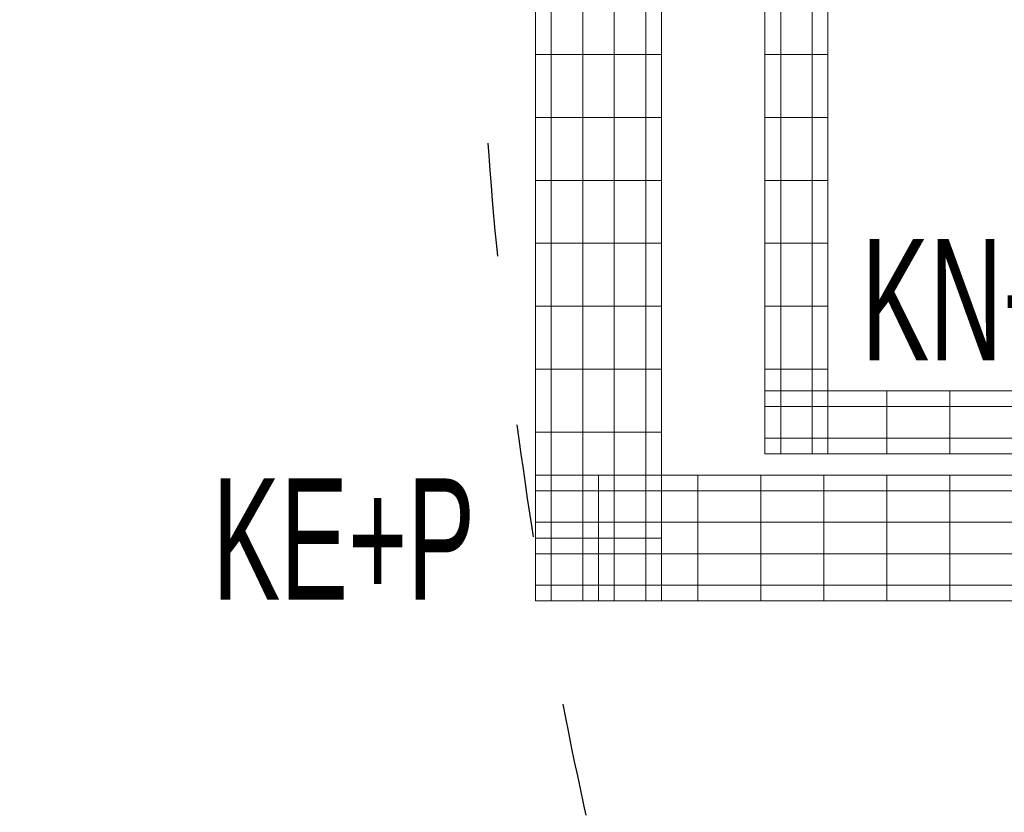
# Model space of a CAD drawing. Header units: millimetres. Extents: x -165365 to -33565, y 7406 to 103342.
# Tile 73 of 256: x -119377 to -117813, y 34996 to 36255. Entities that reach past the tile are written whole.
import ezdxf
from ezdxf.enums import TextEntityAlignment as Align

# ---------------------------------------------------------------- set-up
doc = ezdxf.new("R2010")
doc.units = ezdxf.units.MM
doc.header["$MEASUREMENT"] = 0
doc.linetypes.add('ACAD_ISO03W100', pattern=[150, 60, -90])
doc.layers.add('2DE_PRO_CblfEZ', color=80, linetype='Continuous', lineweight=15)
doc.layers.add('CP_DETAL', color=33, linetype='Continuous', lineweight=9)
doc.layers.add('ELEK CIENKIE', color=80, linetype='Continuous')
doc.styles.add('Arial', font='arial.ttf')
doc.styles.add('CP_ATTR', font='arial.ttf')
pattern_1 = [(90, (-3e-14, -25), (-100, 6e-15), [])]

# ---------------------------------------------------------------- blocks, each defined once
blk = doc.blocks.new('2dcblcf_seg_200kp1')
for p, q in [((0, 0), (0, 200)), ((0, 200), (200, 200)), ((200, 0), (200, 200)), ((0, 0), (200, 0))]:
    blk.add_line(p, q)
at = {"layer": 'CP_DETAL'}
for p, q in [((100, 0), (100, 200)), ((200, 175), (0, 175)), ((200, 125), (0, 125)), ((0, 75), (200, 75)), ((200, 25), (0, 25))]:
    blk.add_line(p, q, dxfattribs=at)
blk = doc.blocks.new('2dcblcf_seg_200kp2')
for p, q in [((0, 0), (0, 200)), ((0, 200), (200, 200)), ((200, 0), (200, 200)), ((0, 0), (200, 0))]:
    blk.add_line(p, q)
at = {"layer": 'CP_DETAL'}
for p, q in [((100, 0), (100, 200)), ((200, 175), (0, 175)), ((200, 125), (0, 125)), ((0, 75), (200, 75)), ((200, 25), (0, 25))]:
    blk.add_line(p, q, dxfattribs=at)
blk = doc.blocks.new('2dcblf_korcf54_koll_b200_h054_r280_w090_l400_ov7xv5')
blk.add_blockref('2dcblcf_seg_200kp1', (0, -100))
at = {"rotation": 90}
blk.add_blockref('2dcblcf_seg_200kp2', (200, -100), dxfattribs=at)
at = {"linetype": 'ByBlock', "style": 'CP_ATTR', "flags": 9}
for tag in ['COUPLERS', 'NAME', 'COVER', 'DIVIDER', 'WEIGHT', 'OTHER', 'MOUNTINGS', 'MOUNTDIST', 'PRODUCER', 'ORDER-NO', 'GROUP', 'NUMBER']:
    blk.add_attdef(tag, text='', height=0.00005, dxfattribs=at).set_placement((0, 0), align=Align.MIDDLE_LEFT)
blk = doc.blocks.new('2dcblf_korcf54v_b200_h054_zf560p7')
at = {"layer": 'CP_DETAL'}
h = blk.add_hatch(dxfattribs=at)
h.set_pattern_fill('_USER', color=256, scale=100, angle=90, style=0, pattern_type=0)
h.set_pattern_definition(pattern_1)
h.paths.add_polyline_path([(0, 100), (1459.6, 100), (1459.6, -100), (0, -100)])
for p, q in [((0, -100), (0, 100)), ((0, 100), (1459.6, 100)), ((1459.6, -100), (1459.6, 100)), ((0, -100), (1459.6, -100))]:
    blk.add_line(p, q)
for p, q in [((1459.6, 75), (0, 75)), ((1459.6, 25), (0, 25)), ((0, -25), (1459.6, -25)), ((1459.6, -75), (0, -75))]:
    blk.add_line(p, q, dxfattribs=at)
at = {"linetype": 'ByBlock', "style": 'CP_ATTR', "flags": 9}
for tag in ['NAME', 'NUMBER', 'GROUP', 'ORDER-NO', 'PRODUCER', 'COUPLERS', 'MOUNTDIST', 'MOUNTINGS', 'OTHER', 'WEIGHT', 'DIVIDER', 'COVER']:
    blk.add_attdef(tag, text='', height=0.00005, dxfattribs=at).set_placement((-0.1, 0), align=Align.MIDDLE_LEFT)
blk = doc.blocks.new('2dcblf_korcf54v_b200_h054_5d1rfg0')
at = {"layer": 'CP_DETAL'}
h = blk.add_hatch(dxfattribs=at)
h.set_pattern_fill('_USER', color=256, scale=100, angle=90, style=0, pattern_type=0)
h.set_pattern_definition(pattern_1)
h.paths.add_polyline_path([(0, 100), (6033.9, 100), (6033.9, -100), (0, -100)])
for p, q in [((0, -100), (0, 100)), ((0, 100), (6033.9, 100)), ((0, -100), (6033.9, -100))]:
    blk.add_line(p, q)
for p, q in [((6033.9, 75), (0, 75)), ((6033.9, 25), (0, 25)), ((0, -25), (6033.9, -25)), ((6033.9, -75), (0, -75))]:
    blk.add_line(p, q, dxfattribs=at)
at = {"linetype": 'ByBlock', "style": 'CP_ATTR', "flags": 9}
for tag in ['NAME', 'NUMBER', 'GROUP', 'ORDER-NO', 'PRODUCER', 'COUPLERS', 'MOUNTDIST', 'MOUNTINGS', 'OTHER', 'WEIGHT', 'DIVIDER', 'COVER']:
    blk.add_attdef(tag, text='', height=0.00005, dxfattribs=at).set_placement((-0.1, 0), align=Align.MIDDLE_LEFT)
blk = doc.blocks.new('2dcblcf_seg_100kp1')
for p, q in [((0, 0), (0, 100)), ((0, 100), (100, 100)), ((100, 0), (100, 100)), ((0, 0), (100, 0))]:
    blk.add_line(p, q)
at = {"layer": 'CP_DETAL'}
for p, q in [((100, 75), (0, 75)), ((0, 25), (100, 25))]:
    blk.add_line(p, q, dxfattribs=at)
blk = doc.blocks.new('2dcblcf_seg_100kp2')
for p, q in [((0, 0), (0, 100)), ((0, 100), (100, 100)), ((100, 0), (100, 100)), ((0, 0), (100, 0))]:
    blk.add_line(p, q)
at = {"layer": 'CP_DETAL'}
for p, q in [((100, 75), (0, 75)), ((0, 25), (100, 25))]:
    blk.add_line(p, q, dxfattribs=at)
blk = doc.blocks.new('2dcblf_korcf54_koll_b100_h054_r220_w090_l200_f0mnyj4')
blk.add_blockref('2dcblcf_seg_100kp1', (0, -50))
at = {"rotation": 90}
blk.add_blockref('2dcblcf_seg_100kp2', (100, -50), dxfattribs=at)
at = {"linetype": 'ByBlock', "style": 'CP_ATTR', "flags": 9}
for tag in ['COUPLERS', 'NAME', 'COVER', 'DIVIDER', 'WEIGHT', 'OTHER', 'MOUNTINGS', 'MOUNTDIST', 'PRODUCER', 'ORDER-NO', 'GROUP', 'NUMBER']:
    blk.add_attdef(tag, text='', height=0.00005, dxfattribs=at).set_placement((0, 0), align=Align.MIDDLE_LEFT)
blk = doc.blocks.new('2dcblf_korcf54v_b100_h054_zfwzntw')
at = {"layer": 'CP_DETAL'}
h = blk.add_hatch(dxfattribs=at)
h.set_pattern_fill('_USER', color=256, scale=100, angle=90, style=0, pattern_type=0)
h.set_pattern_definition(pattern_1)
h.paths.add_polyline_path([(0, 50), (1711.5, 50), (1711.5, -50), (0, -50)])
for p, q in [((0, -50), (0, 50)), ((0, 50), (1711.5, 50)), ((1711.5, -50), (1711.5, 50)), ((0, -50), (1711.5, -50))]:
    blk.add_line(p, q)
for p, q in [((1711.5, 25), (0, 25)), ((0, -25), (1711.5, -25))]:
    blk.add_line(p, q, dxfattribs=at)
at = {"linetype": 'ByBlock', "style": 'CP_ATTR', "flags": 9}
for tag in ['NAME', 'NUMBER', 'GROUP', 'ORDER-NO', 'PRODUCER', 'COUPLERS', 'MOUNTDIST', 'MOUNTINGS', 'OTHER', 'WEIGHT', 'DIVIDER', 'COVER']:
    blk.add_attdef(tag, text='', height=0.00005, dxfattribs=at).set_placement((-0.1, 0), align=Align.MIDDLE_LEFT)
blk = doc.blocks.new('2dcblf_korcf54v_b100_h054_fdrddfd')
at = {"layer": 'CP_DETAL'}
h = blk.add_hatch(dxfattribs=at)
h.set_pattern_fill('_USER', color=256, scale=100, angle=90, style=0, pattern_type=0)
h.set_pattern_definition(pattern_1)
h.paths.add_polyline_path([(0, 50), (6088.5, 50), (6088.5, -50), (0, -50)])
for p, q in [((0, -50), (0, 50)), ((0, 50), (6088.5, 50)), ((0, -50), (6088.5, -50))]:
    blk.add_line(p, q)
for p, q in [((6088.5, 25), (0, 25)), ((0, -25), (6088.5, -25))]:
    blk.add_line(p, q, dxfattribs=at)
at = {"linetype": 'ByBlock', "style": 'CP_ATTR', "flags": 9}
for tag in ['NAME', 'NUMBER', 'GROUP', 'ORDER-NO', 'PRODUCER', 'COUPLERS', 'MOUNTDIST', 'MOUNTINGS', 'OTHER', 'WEIGHT', 'DIVIDER', 'COVER']:
    blk.add_attdef(tag, text='', height=0.00005, dxfattribs=at).set_placement((-0.1, 0), align=Align.MIDDLE_LEFT)

msp = doc.modelspace()

# ---------------------------------------------------------------- linework, layer by layer
at = {"layer": 'ELEK CIENKIE', "color": 232, "linetype": 'ACAD_ISO03W100', "ltscale": 3}
for centre in [(-126312.31976, 39885.75), (-111113.41336, 36619.62119)]:
    msp.add_circle(centre, 7540, dxfattribs=at)

# ---------------------------------------------------------------- block references
at = {"layer": '2DE_PRO_CblfEZ', "rotation": 270}
for name, p in [('2dcblf_korcf54v_b100_h054_zfwzntw', (-118143.29536, 37377.18768)), ('2dcblf_korcf54v_b200_h054_zf560p7', (-118457.67019, 36991.47491)), ('2dcblf_korcf54_koll_b100_h054_r220_w090_l200_f0mnyj4', (-118143.29536, 35665.70108)), ('2dcblf_korcf54_koll_b200_h054_r280_w090_l400_ov7xv5', (-118457.67019, 35531.8519))]:
    msp.add_blockref(name, p, dxfattribs=at)
at = {"layer": '2DE_PRO_CblfEZ'}
for name, p in [('2dcblf_korcf54v_b100_h054_fdrddfd', (-118093.29536, 35615.70108)), ('2dcblf_korcf54v_b200_h054_5d1rfg0', (-118357.67019, 35431.8519))]:
    msp.add_blockref(name, p, dxfattribs=at)

# ---------------------------------------------------------------- texts
at = {"layer": '2DE_PRO_CblfEZ', "style": 'Arial', "width": 0.6}
for s, p in [('KN+P', (-118040.11597, 35714.26542)), ('KE+P', (-119070.4879, 35334.08542))]:
    msp.add_text(s, height=192.456, dxfattribs=at).set_placement(p)

doc.saveas('drawing.dxf')
